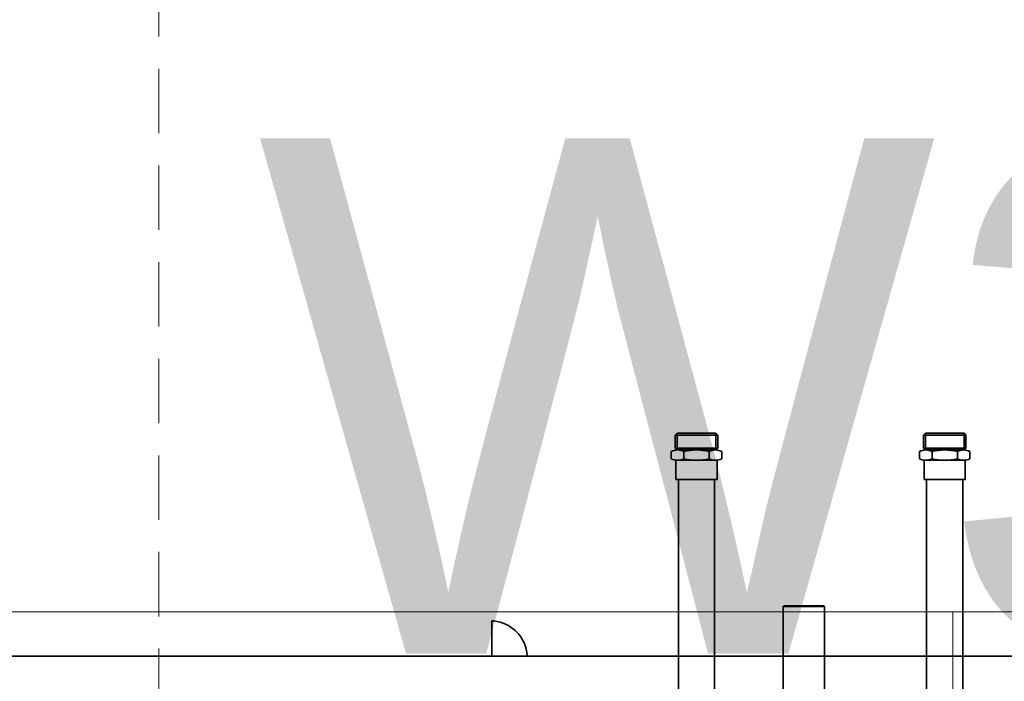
# Model space of a CAD drawing. Header units: millimetres. Extents: x -148444 to 51443, y -4810 to 453290.
# Tile 195 of 256: x 33550 to 34314, y 10498 to 11011. Entities that reach past the tile are written whole.
import ezdxf

# ---------------------------------------------------------------- set-up
doc = ezdxf.new("R2010")
doc.units = ezdxf.units.MM
doc.linetypes.add('DASHDOT', pattern=[1, 0.5, -0.25, 0, -0.25])
doc.linetypes.add('DASHED', pattern=[0.75, 0.5, -0.25])
for name, color, linetype in [('FLUID-W3-INS', 8, 'Continuous'), ('IPHandle', 8, 'Continuous'), ('Konstrukcja - Siatka mod', 8, 'Continuous')]:
    doc.layers.add(name, color=color, linetype=linetype)
doc.styles.add('STYL_AUTOMATYCZNY_1', font='arial.ttf')

msp = doc.modelspace()

# ---------------------------------------------------------------- linework, layer by layer
at = {"color": 8, "linetype": 'Continuous', "lineweight": 35, "ltscale": 100}
for p, q in [((34058.56, 10688.69), (34060.06, 10690.19)), ((34058.56, 10688.69), (34091.56, 10688.69)), ((34058.56, 10678.69), (34058.56, 10688.69)), ((34075.06, 10690.19), (34060.06, 10690.19)), ((34060.06, 10677.19), (34060.06, 10690.19)), ((34075.06, 10690.19), (34090.06, 10690.19)), ((34091.56, 10688.69), (34090.06, 10690.19)), ((34090.06, 10677.19), (34090.06, 10690.19)), ((34090.06, 10677.19), (34090.06, 10690.19)), ((34091.56, 10688.69), (34090.06, 10690.19)), ((34091.56, 10688.69), (34090.06, 10690.19)), ((34090.06, 10677.19), (34090.06, 10690.19)), ((34090.06, 10677.19), (34090.06, 10690.19)), ((34091.56, 10688.69), (34090.06, 10690.19)), ((34091.56, 10678.69), (34091.56, 10688.69)), ((34091.56, 10678.69), (34091.56, 10688.69)), ((34091.56, 10678.69), (34091.56, 10688.69)), ((34091.56, 10678.69), (34091.56, 10688.69)), ((34251.06, 10688.69), (34252.56, 10690.19)), ((34251.06, 10688.69), (34252.56, 10690.19)), ((34251.06, 10688.69), (34252.56, 10690.19)), ((34284.06, 10688.69), (34251.06, 10688.69)), ((34251.06, 10678.69), (34251.06, 10688.69)), ((34251.06, 10678.69), (34251.06, 10688.69)), ((34251.06, 10678.69), (34251.06, 10688.69)), ((34267.56, 10690.19), (34252.56, 10690.19)), ((34252.56, 10677.19), (34252.56, 10690.19)), ((34252.56, 10677.19), (34252.56, 10690.19)), ((34252.56, 10677.19), (34252.56, 10690.19)), ((34267.56, 10690.19), (34282.56, 10690.19)), ((34284.06, 10688.69), (34282.56, 10690.19)), ((34282.56, 10677.19), (34282.56, 10690.19)), ((34284.06, 10678.69), (34284.06, 10688.69)), ((34058.56, 10678.69), (34091.56, 10678.69)), ((34058.56, 10678.69), (34060.06, 10677.19)), ((34091.56, 10678.69), (34090.06, 10677.19)), ((34091.56, 10678.69), (34090.06, 10677.19)), ((34091.56, 10678.69), (34090.06, 10677.19)), ((34091.56, 10678.69), (34090.06, 10677.19)), ((34284.06, 10678.69), (34251.06, 10678.69)), ((34251.06, 10678.69), (34252.56, 10677.19)), ((34251.06, 10678.69), (34252.56, 10677.19)), ((34251.06, 10678.69), (34252.56, 10677.19)), ((34284.06, 10678.69), (34282.56, 10677.19)), ((34055.43, 10670.39), (34055.43, 10675.99)), ((34075.06, 10677.19), (34060.06, 10677.19)), ((34065.24, 10670.39), (34065.24, 10675.99)), ((34075.06, 10677.19), (34090.06, 10677.19)), ((34084.87, 10670.39), (34084.87, 10675.99)), ((34084.87, 10670.39), (34084.87, 10675.99)), ((34094.69, 10675.99), (34094.69, 10670.39)), ((34094.69, 10675.99), (34094.69, 10670.39)), ((34094.69, 10675.99), (34094.69, 10670.39)), ((34094.69, 10675.99), (34094.69, 10670.39)), ((34247.93, 10675.99), (34247.93, 10670.39)), ((34247.93, 10675.99), (34247.93, 10670.39)), ((34267.56, 10677.19), (34252.56, 10677.19)), ((34257.74, 10670.39), (34257.74, 10675.99)), ((34267.56, 10677.19), (34282.56, 10677.19)), ((34277.37, 10670.39), (34277.37, 10675.99)), ((34287.19, 10670.39), (34287.19, 10675.99)), ((34091.06, 10669.19), (34059.06, 10669.19)), ((34059.06, 10654.19), (34059.06, 10669.19)), ((34091.06, 10654.19), (34091.06, 10669.19)), ((34091.06, 10654.19), (34091.06, 10669.19)), ((34091.06, 10654.19), (34091.06, 10669.19)), ((34251.56, 10669.19), (34283.56, 10669.19)), ((34251.56, 10654.19), (34251.56, 10669.19)), ((34251.56, 10654.19), (34251.56, 10669.19)), ((34283.56, 10654.19), (34283.56, 10669.19)), ((34075.06, 10654.19), (34059.06, 10654.19)), ((34061.06, 10418.46), (34061.06, 10654.19)), ((34075.06, 10654.19), (34091.06, 10654.19)), ((34089.06, 10418.46), (34089.06, 10654.19)), ((34267.56, 10654.19), (34251.56, 10654.19)), ((34253.56, 10430.32), (34253.56, 10654.19)), ((34267.56, 10654.19), (34283.56, 10654.19)), ((34281.56, 10418.46), (34281.56, 10654.19)), ((34142.86, 10556.19), (34142.36, 10555.69)), ((34142.86, 10556.19), (34173.86, 10556.19)), ((34174.36, 10555.69), (34173.86, 10556.19)), ((34142.36, 10555.69), (34174.36, 10555.69)), ((34142.36, 10467.19), (34142.36, 10555.69)), ((34174.36, 10467.19), (34174.36, 10555.69)), ((34708.31, 10517.19), (33216.31, 10517.19))]:
    msp.add_line(p, q, dxfattribs=at)
at = {"color": 8, "linetype": 'Continuous', "lineweight": 35, "ltscale": 100, "flags": 128}
msp.add_lwpolyline([(34708.31, 9536.19), (33216.31, 9536.19), (33216.31, 10517.19), (34708.31, 10517.19)], close=True, dxfattribs=at)
at = {"color": 8, "linetype": 'Continuous', "lineweight": 35, "ltscale": 100}
for centre, radius, start, end in [((34060.34, 10666.52), 10.67, 62.60942, 117.39058), ((34075.06, 10636.31), 40.87, 76.10627, 103.89373), ((34089.78, 10666.52), 10.67, 62.60942, 117.39058), ((34089.78, 10666.52), 10.67, 62.60942, 117.39058), ((34252.84, 10666.52), 10.67, 62.60942, 117.39058), ((34267.56, 10636.31), 40.87, 76.10627, 103.89373), ((34282.28, 10666.52), 10.67, 62.60942, 117.39058), ((34060.34, 10679.86), 10.67, 242.60942, 297.39058), ((34075.06, 10710.06), 40.87, 256.10627, 283.89373), ((34089.78, 10679.86), 10.67, 242.60942, 297.39058), ((34089.78, 10679.86), 10.67, 242.60942, 297.39058), ((34252.84, 10679.86), 10.67, 242.60942, 297.39058), ((34267.56, 10710.06), 40.87, 256.10627, 283.89373), ((34282.28, 10679.86), 10.67, 242.60942, 297.39058)]:
    msp.add_arc(centre, radius, start, end, dxfattribs=at)
at = {"layer": 'FLUID-W3-INS', "color": 8, "linetype": 'Continuous', "lineweight": 13, "ltscale": 100}
for p, q in [((32773.81, 10551.44), (34273.81, 10551.44)), ((34273.81, 10551.44), (34773.81, 10551.44)), ((34273.81, 9501.44), (34273.81, 10551.44)), ((34273.81, 9501.44), (34273.81, 10551.44))]:
    msp.add_line(p, q, dxfattribs=at)
at = {"layer": 'IPHandle', "color": 8, "linetype": 'Continuous', "lineweight": 35, "ltscale": 100}
msp.add_line((33916.38, 10517.19), (33916.38, 10544.59), dxfattribs=at)
at = {"layer": 'IPHandle', "color": 8, "linetype": 'DASHDOT', "lineweight": 35, "ltscale": 100}
msp.add_arc((33914.85, 10515.67), 28.96, 3.01365, 86.98635, dxfattribs=at)
at = {"layer": 'Konstrukcja - Siatka mod', "color": 8, "linetype": 'DASHED', "lineweight": 13, "ltscale": 100}
msp.add_line((33658, 1698), (33658, 18662.84), dxfattribs=at)

# ---------------------------------------------------------------- texts
at = {"color": 8, "linetype": 'Continuous', "lineweight": 35, "insert": (33734.03, 10918.98), "char_height": 400, "attachment_point": 1, "style": 'STYL_AUTOMATYCZNY_1'}
msp.add_mtext('\\A1;{\\pql;\\fArial|b0|i0|c238|p0;\\W1.000000;W3}', dxfattribs=at)

doc.saveas('drawing.dxf')
